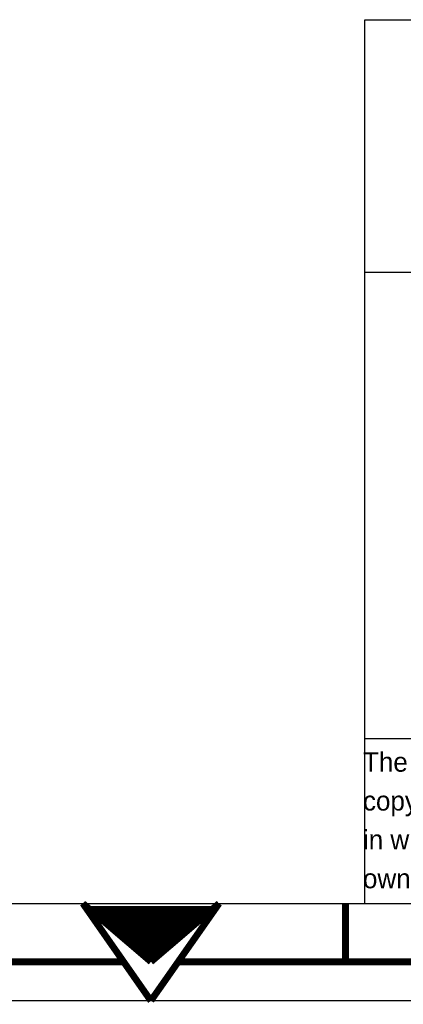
# Model space of a CAD drawing. Header units: millimetres. Extents: x 0 to 420, y 0 to 297.
# Tile 2 of 8: x 203 to 223, y 0 to 50. Entities that reach past the tile are written whole.
import ezdxf

# ---------------------------------------------------------------- set-up
doc = ezdxf.new("R2010")
doc.units = ezdxf.units.MM
doc.header["$LTSCALE"] = 23.1
doc.layers.get('0').update_dxf_attribs({"linetype": 'CONTINUOUS'})
doc.styles.add('TEXTSTYLE_5', font='txt')
doc.styles.add('TEXTSTYLE_6', font='txt')
doc.styles.add('TEXTSTYLE_7', font='txt', dxfattribs={"width": 0.8})
doc.styles.add('TEXTSTYLE_8', font='txt')

# ---------------------------------------------------------------- blocks, each defined once
blk = doc.blocks.new('*T9')
at = {"color": 7, "linetype": 'Continuous'}
for p, q in [((0, 0), (0, 45.49)), ((0, 45.49), (188, 45.49)), ((30, 32.5), (30, 45.49)), ((50, 8.5), (50, 45.49)), ((153.5, 32.5), (153.5, 45.49)), ((188, 0), (188, 45.49)), ((0, 32.5), (188, 32.5)), ((50, 19.5), (188, 19.5)), ((153.5, 8.5), (153.5, 19.5)), ((170.75, 8.5), (170.75, 19.5)), ((0, 8.5), (188, 8.5)), ((85, 0), (85, 8.5)), ((0, 0), (188, 0))]:
    blk.add_line(p, q, dxfattribs=at)
at = {"color": 7, "linetype": 'Continuous', "line_spacing_factor": 0.9}
for s, insert, char_height, width, attachment_point, style in [('\\Q10.0; Scale:', (30.062, 44.457), 2.3, 15.732, 1, 'TEXTSTYLE_8'), ('\\Q10.0; Technical Specification:', (50.062, 44.457), 2.3, 59.6896, 1, 'TEXTSTYLE_5'), ('\\Q10.0; Units of measure:', (153.562, 44.457), 2.3, 45.54, 1, 'TEXTSTYLE_5'), ('  Refer to International Tolerance Grade 15.', (50.062, 40.245), 2.5, 118.68, 1, 'TEXTSTYLE_5'), ('mm', (170.75, 40.245), 2.5, 9.04, 2, 'TEXTSTYLE_5'), ('\\Q10.0; Document Description:', (50.062, 30.382), 2.3, 57.9416, 1, 'TEXTSTYLE_5'), (' OVERALL DIMENSION PFXYP6ADBMA/HMIYP6ADBMA', (50.062, 24.25), 3, 188.6, 1, 'TEXTSTYLE_7'), ('\\Q10.0; Document Number:', (50.062, 17.882), 2.3, 49.036, 1, 'TEXTSTYLE_5'), ('\\Q10.0; Doc. Rev.', (153.562, 17.882), 2.3, 23.6808, 1, 'TEXTSTYLE_5'), ('\\Q10.0; Sheet: ', (170.812, 17.882), 2.3, 18.3448, 1, 'TEXTSTYLE_5'), ('BRU7165300', (101.75, 13.922), 4, 69.66667, 2, 'TEXTSTYLE_6'), ('00.6', (162.125, 13.922), 4, 24.16667, 2, 'TEXTSTYLE_6'), ('1/1', (179.375, 12.5), 2.5, 10.24, 2, 'TEXTSTYLE_5'), ('State: In Creation ', (187.938, 7.375), 2, 38.928, 3, 'TEXTSTYLE_5'), ('Published: 05-Sep-24 ', (187.938, 3.125), 2, 47.792, 3, 'TEXTSTYLE_5')]:
    blk.add_mtext(s, dxfattribs=dict(at, insert=insert, char_height=char_height, width=width, attachment_point=attachment_point, style=style))
at = {"color": 7, "linetype": 'Continuous', "insert": (30.062, 40.495), "char_height": 3, "width": 11.424, "attachment_point": 1, "line_spacing_factor": 0.9}
blk.add_mtext(' 1:1', dxfattribs=at)
blk = doc.blocks.new('SE_LOGO_BL1', base_point=(249.352, 18.844))
at = {"color": 7, "linetype": 'Continuous'}
for s, p in [(' The information is highly confidential and is the exclusive property of Schneider Electric', (220.53, 11.785)), (' copyright reserved.  This drawing must not be used for any purpose other than that expressly permitted', (220.53, 9.785)), (' in writing by the owners and must not be disclosed or reproduced in any way without permission from the ', (220.53, 7.785)), (' owners in writing.  This drawing must be returned to the owners when the purpose has ceased.', (220.53, 5.785))]:
    blk.add_text(s, height=1, dxfattribs=at).set_placement(p)

msp = doc.modelspace()

# ---------------------------------------------------------------- linework, layer by layer
at = {"color": 7, "linetype": 'Continuous'}
for p, q in [((221, 50.5), (409, 50.5)), ((221, 5), (221, 50.5)), ((221, 37.5), (409, 37.5)), ((221, 13.5), (409, 13.5)), ((11, 5), (409, 5)), ((0, 0), (420, 0))]:
    msp.add_line(p, q, dxfattribs=at)
at = {"color": 7, "linetype": 'Continuous', "const_width": 0.35}
for points in [[(206.5, 5), (210, 2)], [(206.5, 5), (209.998, -0.014)], [(209.998, -0.003), (213.5, 5)], [(210, 2), (213.5, 5)], [(220, 5), (220, 2)], [(206.85, 4.7), (213.15, 4.7)], [(207.2, 4.4), (212.8, 4.4)], [(207.55, 4.1), (212.45, 4.1)], [(207.9, 3.8), (212.1, 3.8)], [(208.25, 3.5), (211.75, 3.5)], [(208.6, 3.2), (211.4, 3.2)], [(208.95, 2.9), (211.05, 2.9)], [(209.3, 2.6), (210.7, 2.6)], [(110, 2), (208.593, 2)], [(209.65, 2.3), (210.35, 2.3)], [(211.4, 2), (310, 2)]]:
    msp.add_lwpolyline(points, dxfattribs=at)

# ---------------------------------------------------------------- block references
msp.add_blockref('*T9', (221, 5))
at = {"color": 7, "linetype": 'Continuous'}
msp.add_blockref('SE_LOGO_BL1', (249.352, 18.844), dxfattribs=at)

doc.saveas('drawing.dxf')
